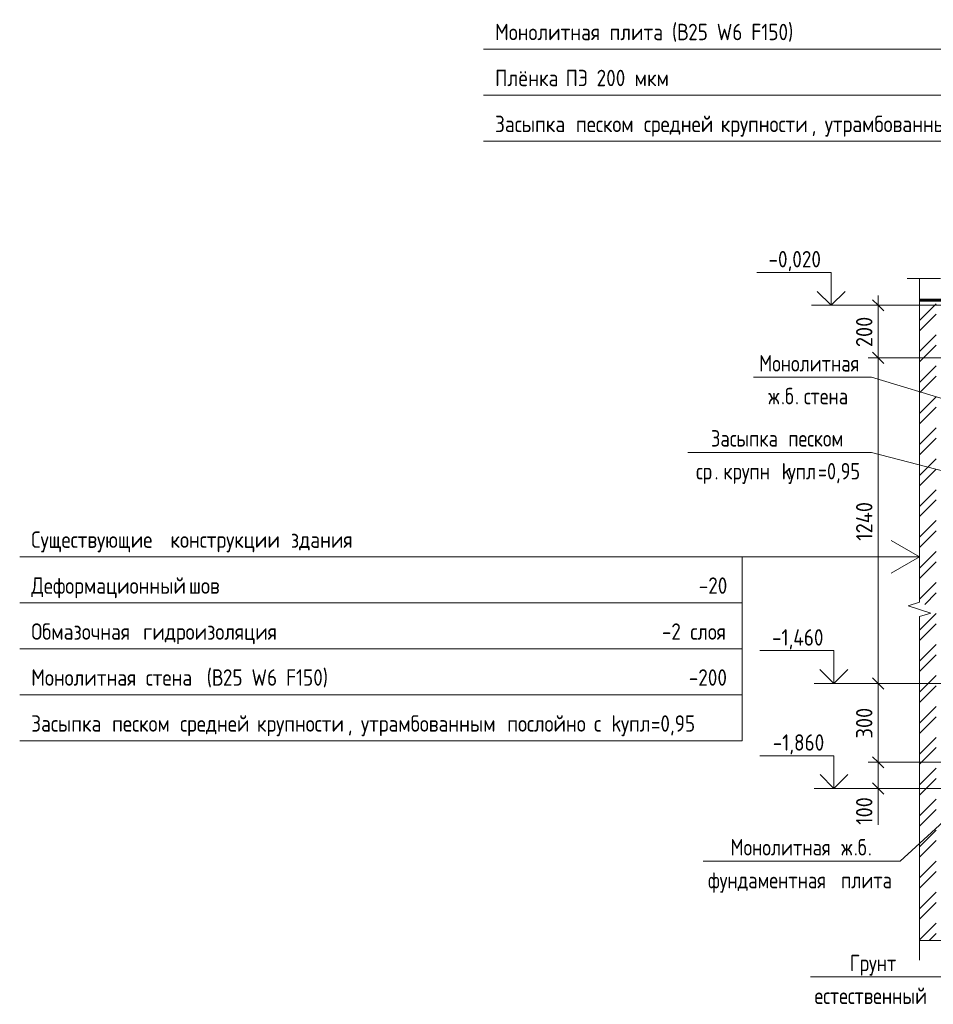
# Model space of a CAD drawing. Header units: millimetres. Extents: x 20478 to 58765, y -4013 to 75725.
# Tile 1 of 13: x 37765 to 41243, y -2681 to 1067. Entities that reach past the tile are written whole.
import ezdxf

# ---------------------------------------------------------------- set-up
doc = ezdxf.new("R2010")
doc.units = ezdxf.units.MM
doc.linetypes.add('01 Штриховая _4 мм_', pattern=[6, 3.5, -2.5])
for name, color, linetype, lineweight in [('AA_Dim', 7, 'Continuous', 9), ('AA_Dim-25', 7, 'Continuous', 9), ('AA_Oformlenie', 7, 'Continuous', 9), ('AA_Vinoska', 5, 'Continuous', 9), ('AA_Visotnaya otmetka', 7, 'Continuous', 9), ('AF_Stena', 7, '01 Штриховая _4 мм_', 20), ('AF_Stena_Опалубка', 7, 'Continuous', 20)]:
    doc.layers.add(name, color=color, linetype=linetype, lineweight=lineweight)
doc.styles.add('GOST Common', font='GOST_Common.ttf', dxfattribs={"width": 0.85, "height": 62.5})
doc.styles.add('ISOCPEUR_1', font='isocpeur.ttf', dxfattribs={"width": 0.9, "height": 62.5})
doc.styles.add('ISOCPEUR_2', font='isocpeur.ttf', dxfattribs={"width": 0.85, "height": 62.5})
doc.dimstyles.new('00_Точн_3_знака__прозр_', dxfattribs={"dimscale": 304.8, "dimtxt": 62.248823, "dimasz": 0.139436, "dimexe": 0.123031, "dimexo": 0.082021, "dimgap": 0.008202, "dimtad": 1, "dimdec": 3, "dimrnd": 0.001, "dimdsep": 46, "dimtxsty": 'ISOCPEUR_1', "dimblk1": 'OBLIQUE', "dimblk2": 'OBLIQUE', "dimsah": 1, "dimcen": 0.09, "dimdle": 0.123031, "dimazin": 0, "dimtfac": 1, "dimtdec": 4, "dimtix": 1, "dimtmove": 0, "dimatfit": 3, "dimfxl": 1, "dimtvp": 1, "dimtolj": 1, "dimtzin": 0, "dimlwd": 18, "dimlwe": 18, "dimarcsym": 2})
doc.dimstyles.new('00_Точн_3_знака__прозр__1', dxfattribs={"dimscale": 304.8, "dimtxt": 62.248823, "dimasz": 0.139436, "dimexe": 0.123031, "dimexo": 0.082021, "dimgap": 0.008202, "dimtad": 1, "dimdec": 3, "dimrnd": 0.001, "dimdsep": 46, "dimtxsty": 'ISOCPEUR_1', "dimblk1": 'OBLIQUE', "dimblk2": 'OBLIQUE', "dimsah": 1, "dimcen": 0.09, "dimdle": 0.123031, "dimazin": 0, "dimtfac": 1, "dimtdec": 4, "dimtix": 1, "dimtmove": 1, "dimatfit": 3, "dimfxl": 1, "dimtvp": 1, "dimtolj": 1, "dimtzin": 0, "dimlwd": 18, "dimlwe": 18, "dimarcsym": 2})

# ---------------------------------------------------------------- blocks, each defined once
blk = doc.blocks.new('011_ЛинияОбрыва _ЭлУзла_Линия_ - Тип 1-3818954-Сечение 0')
at = {"layer": 'AA_Oformlenie'}
for p, q in [((23878.5, -2438), (21196.6, -2438)), ((26616.6, -2438), (23934.1, -2438))]:
    blk.add_line(p, q, dxfattribs=at)
blk = doc.blocks.new('011_ЛинияОбрыва _ЭлУзла_Линия_ - Тип 1-3819216-Сечение 0')
at = {"layer": 'AA_Oformlenie'}
for p, q in [((21196.6, -1149.8), (21196.6, 82)), ((21196.6, -2438), (21196.6, -1205.5))]:
    blk.add_line(p, q, dxfattribs=at)
blk = doc.blocks.new('011_ЛинияОбрыва _ЭлУзла_Линия_ - Тип 1-3819306-Сечение 0')
at = {"layer": 'AA_Oformlenie'}
for p, q in [((21196.6, 82), (21275.9, 82)), ((21331.5, 82), (21410.1, 82))]:
    blk.add_line(p, q, dxfattribs=at)
blk = doc.blocks.new('DIMBLOCK33-Сечение 0')
at = {"layer": 'AA_Dim-25', "lineweight": 30}
for p, q in [((41032.6, -20), (41011.3, 1.2)), ((41032.6, -20), (41053.8, -41.3)), ((41032.6, -220), (41011.3, -198.7)), ((41032.6, -220), (41053.8, -241.2))]:
    blk.add_line(p, q, dxfattribs=at)
at = {"layer": 'AA_Dim-25', "lineweight": 18}
for p, q in [((41032.6, 17.5), (41032.6, -220)), ((41398.5, -20), (40995.1, -20)), ((41032.6, -20), (41398.5, -20)), ((41398.5, -220), (40995.1, -220)), ((41032.6, -220), (41398.5, -220))]:
    blk.add_line(p, q, dxfattribs=at)
at = {"layer": 'AA_Dim-25', "color": 0, "lineweight": 18, "insert": (40948.4, -179.3), "char_height": 62.5, "width": 142.215, "attachment_point": 1, "rotation": 90, "line_spacing_factor": 1.149209, "style": 'ISOCPEUR_1'}
blk.add_mtext('200', dxfattribs=at)
blk = doc.blocks.new('_Oblique')
at = {"color": 0, "linetype": 'ByBlock', "lineweight": -2}
blk.add_line((-0.5, -0.5), (0.5, 0.5), dxfattribs=at)
blk = doc.blocks.new('DIMBLOCK34-Сечение 0')
at = {"layer": 'AA_Dim-25', "lineweight": 18}
for p, q in [((41398.5, -220), (40995.1, -220)), ((41032.6, -220), (41032.6, -1460)), ((41032.6, -220), (41398.5, -220)), ((41398.5, -1460), (40995.1, -1460)), ((41032.6, -1460), (41398.5, -1460))]:
    blk.add_line(p, q, dxfattribs=at)
at = {"layer": 'AA_Dim-25', "lineweight": 30}
for p, q in [((41032.6, -220), (41011.3, -198.7)), ((41032.6, -220), (41053.8, -241.2)), ((41032.6, -1460), (41011.3, -1438.8)), ((41032.6, -1460), (41053.8, -1481.2))]:
    blk.add_line(p, q, dxfattribs=at)
at = {"layer": 'AA_Dim-25', "color": 0, "lineweight": 18, "insert": (40948.4, -916.6), "char_height": 62.5, "width": 183.873, "attachment_point": 1, "rotation": 90, "line_spacing_factor": 1.149209, "style": 'ISOCPEUR_1'}
blk.add_mtext('1240', dxfattribs=at)
blk = doc.blocks.new('DIMBLOCK35-Сечение 0')
at = {"layer": 'AA_Dim-25', "lineweight": 18}
for p, q in [((41398.5, -1460), (40995.1, -1460)), ((41032.6, -1460), (41032.6, -1760)), ((41032.6, -1460), (41398.5, -1460)), ((41398.5, -1760), (40995.1, -1760)), ((41032.6, -1760), (41398.5, -1760))]:
    blk.add_line(p, q, dxfattribs=at)
at = {"layer": 'AA_Dim-25', "lineweight": 30}
for p, q in [((41032.6, -1460), (41011.3, -1438.8)), ((41032.6, -1460), (41053.8, -1481.2)), ((41032.6, -1760), (41011.3, -1738.8)), ((41032.6, -1760), (41053.8, -1781.2))]:
    blk.add_line(p, q, dxfattribs=at)
at = {"layer": 'AA_Dim-25', "color": 0, "lineweight": 18, "insert": (40948.4, -1669.3), "char_height": 62.5, "width": 142.215, "attachment_point": 1, "rotation": 90, "line_spacing_factor": 1.149209, "style": 'ISOCPEUR_1'}
blk.add_mtext('300', dxfattribs=at)
blk = doc.blocks.new('DIMBLOCK36-Сечение 0')
at = {"layer": 'AA_Dim-25', "lineweight": 18}
for p, q in [((41398.5, -1760), (40995.1, -1760)), ((41032.6, -1760), (41032.6, -1897.5)), ((41032.6, -1760), (41398.5, -1760)), ((41032.6, -1865.3), (41032.6, -1810)), ((41398.5, -1860), (40995.1, -1860)), ((41032.6, -1860), (41398.5, -1860)), ((41032.6, -1998), (41032.6, -1865.3))]:
    blk.add_line(p, q, dxfattribs=at)
at = {"layer": 'AA_Dim-25', "lineweight": 30}
for p, q in [((41032.6, -1760), (41011.3, -1738.8)), ((41032.6, -1760), (41053.8, -1781.2)), ((41032.6, -1860), (41011.3, -1838.8)), ((41032.6, -1860), (41053.8, -1881.2))]:
    blk.add_line(p, q, dxfattribs=at)
at = {"layer": 'AA_Dim-25', "color": 0, "lineweight": 18, "insert": (40948.4, -1998), "char_height": 62.5, "width": 129.286, "attachment_point": 1, "rotation": 90, "line_spacing_factor": 1.149209, "style": 'ISOCPEUR_1'}
blk.add_mtext('100', dxfattribs=at)
blk = doc.blocks.new('Высотные отметки - Стрелка вверх-400292-Сечение 0')
at = {"layer": 'AA_Vinoska'}
for p, q in [((20860, 105), (20577.5, 105)), ((20860, -20), (20860, 105)), ((20860, -20), (20807, 33)), ((20860, -20), (20913, 33)), ((20935, -20), (20785, -20))]:
    blk.add_line(p, q, dxfattribs=at)
blk = doc.blocks.new('010_Текст с выноской - Текст 2 строки-3685297-Сечение 0')
at = {"layer": 'AA_Vinoska'}
blk.add_line((20372.5, -2136.9), (21122.5, -2136.9), dxfattribs=at)
blk = doc.blocks.new('010_Текст с выноской - Текст 2 строки-3692041-Сечение 0')
at = {"layer": 'AA_Vinoska'}
blk.add_line((20564.2, -294.3), (21014.2, -294.3), dxfattribs=at)
blk = doc.blocks.new('010_Текст с выноской - Текст 2 строки-3693531-Сечение 0')
at = {"layer": 'AA_Vinoska'}
blk.add_line((20314.2, -580.1), (21014.2, -580.1), dxfattribs=at)
blk = doc.blocks.new('010_Текст с выноской - Текст 2 строки-3030202-Сечение 0')
at = {"layer": 'AA_Vinoska'}
blk.add_line((24229, -369.6), (24729, -369.6), dxfattribs=at)
blk = doc.blocks.new('010_Флажок - Верх ПП-3834562-Сечение 0')
at = {"layer": 'AA_Vinoska'}
for p, q in [((19537, 955), (22662, 955)), ((22662, 780), (22662, 955)), ((19537, 780), (22662, 780)), ((22662, 605), (22662, 780)), ((19537, 605), (22662, 605)), ((22662, -20), (22662, 605)), ((22662, -20), (22599.5, 88.3)), ((22662, -20), (22724.5, 88.3))]:
    blk.add_line(p, q, dxfattribs=at)
blk = doc.blocks.new('010_Флажок - Бок Стена здание-3834989-Сечение 0')
at = {"layer": 'AA_Vinoska'}
for p, q in [((21196.6, -977.7), (21088.4, -915.2)), ((17771.6, -977.7), (20521.6, -977.7)), ((21196.6, -977.7), (20521.6, -977.7)), ((20521.6, -1152.7), (20521.6, -977.7)), ((21196.6, -977.7), (21088.4, -1040.2)), ((17771.6, -1152.7), (20521.6, -1152.7)), ((20521.6, -1327.7), (20521.6, -1152.7)), ((17771.6, -1327.7), (20521.6, -1327.7)), ((20521.6, -1502.7), (20521.6, -1327.7)), ((17771.6, -1502.7), (20521.6, -1502.7)), ((20521.6, -1677.7), (20521.6, -1502.7)), ((17771.6, -1677.7), (20521.6, -1677.7))]:
    blk.add_line(p, q, dxfattribs=at)

msp = doc.modelspace()

# ---------------------------------------------------------------- hatches: boundary and pattern name
at = {"layer": 'AF_Stena', "linetype": 'Continuous', "lineweight": 9}
h = msp.add_hatch(dxfattribs=at)
h.set_pattern_fill('FP_8', color=256, style=0, pattern_type=2)
h.set_pattern_definition([(45, (43175.114, -1040), (-58.933, 58.933), []), (45, (43214.4, -1040), (-58.933, 58.933), [])])
h.paths.add_polyline_path([(41190.1175, -2437.9658), (41253.5328, -2437.9658), (41253.5328, 0), (41190.1175, 0), (41190.1175, -1149.8115), (41209.7439, -1149.8115), (41209.7439, -1177.9658), (41190.1175, -1177.9658), (41233.4188, -1191.7158), (41190.1175, -1205.4658)])

# ---------------------------------------------------------------- linework, layer by layer
at = {"layer": 'AA_Vinoska'}
for p, q in [((41190.1175, 82.0342), (41143.1168, 82.0342)), ((41468.911, -433.5764), (41007.6436, -294.3432)), ((41732.7588, -770.8539), (41007.6436, -580.109)), ((41190.1175, -1149.8115), (41146.7924, -1163.8887)), ((41146.7924, -1163.8887), (41190.1175, -1177.9658)), ((41233.4188, -1191.7158), (41190.1175, -1177.9658)), ((41190.1175, -1205.4658), (41233.4188, -1191.7158)), ((41602.35, -1691.6476), (41115.9235, -2136.9335)), ((41190.1175, -2437.9658), (41190.1175, -2512.9658))]:
    msp.add_line(p, q, dxfattribs=at)
at = {"layer": 'AA_Visotnaya otmetka'}
for p, q in [((41030.1983, -20), (40853.4778, -20)), ((41423.5328, -20), (41030.1983, -20)), ((41037.2303, -1460), (40864.2698, -1460)), ((41423.5328, -1460), (41037.2303, -1460)), ((41033.7143, -1860), (40864.5138, -1860)), ((41423.5328, -1860), (41033.7143, -1860))]:
    msp.add_line(p, q, dxfattribs=at)
at = {"layer": 'AF_Stena_Опалубка', "lineweight": 60}
msp.add_line((41403.5328, 0), (41190.1175, 0), dxfattribs=at)

# ---------------------------------------------------------------- block references
at = {"layer": 'AA_Oformlenie'}
for name in ['011_ЛинияОбрыва _ЭлУзла_Линия_ - Тип 1-3819216-Сечение 0', '011_ЛинияОбрыва _ЭлУзла_Линия_ - Тип 1-3819306-Сечение 0', '011_ЛинияОбрыва _ЭлУзла_Линия_ - Тип 1-3818954-Сечение 0']:
    msp.add_blockref(name, (19993.4712, 0), dxfattribs=at)
at = {"layer": 'AA_Vinoska'}
for name, p in [('010_Флажок - Верх ПП-3834562-Сечение 0', (19993.4712, 0)), ('Высотные отметки - Стрелка вверх-400292-Сечение 0', (19993.4712, 0)), ('010_Текст с выноской - Текст 2 строки-3692041-Сечение 0', (19993.4712, 0)), ('010_Текст с выноской - Текст 2 строки-3693531-Сечение 0', (19993.4712, 0)), ('010_Флажок - Бок Стена здание-3834989-Сечение 0', (19993.4712, 0)), ('010_Текст с выноской - Текст 2 строки-3685297-Сечение 0', (19993.4712, 0)), ('010_Текст с выноской - Текст 2 строки-3030202-Сечение 0', (16546.7443, -2207.7949))]:
    msp.add_blockref(name, p, dxfattribs=at)
at = {"layer": 'AA_Visotnaya otmetka'}
for p in [(20004.2632, -1440), (20004.5072, -1840)]:
    msp.add_blockref('Высотные отметки - Стрелка вверх-400292-Сечение 0', p, dxfattribs=at)

# ---------------------------------------------------------------- texts
at = {"layer": 'AA_Vinoska', "insert": (39574.4639, 1051.5967), "char_height": 62.5, "width": 488.929164, "attachment_point": 1, "style": 'ISOCPEUR_2', "bg_fill": 3, "box_fill_scale": 1.25, "bg_fill_color": 256, "bg_fill_true_color": 13158600, "bg_fill_transparency": 0}
msp.add_mtext('Монолитная', dxfattribs=at)
at = {"layer": 'AA_Vinoska', "char_height": 62.5, "attachment_point": 1, "style": 'GOST Common'}
for s, insert, width in [('Монолитная', (40579.8194, -209.7856), 488.929164), ('\\fGOST Common|b0|i0|c204|p34|;\\W.85;ж', (40614.8819, -334.7856), 57.921922), ('\\fGOST Common|b0|i0|c204|p34|;\\W.85;.', (40662.6723, -334.7856), 18.739445), ('\\fGOST Common|b0|i0|c204|p34|;\\W.85;б', (40678.1338, -334.7856), 45.99682), ('стена', (40749.8194, -334.7856), 240.205617), ('. ', (40716.085, -334.7856), 40.886062), ('Засыпка', (40396.4881, -495.5514), 333.902844), ('\\fGOST Common|b0|i0|c204|p34|;\\W.85; ', (40671.9855, -495.5514), 22.146617), ('песком', (40690.2583, -495.5514), 274.277336), ('ср', (40339.5381, -620.5514), 85.179297), ('крупн', (40443.5525, -620.5514), 229.984102), (' k', (40633.3083, -620.5514), 68.143438), ('упл', (40689.5323, -620.5514), 137.990461), ('=0,95', (40803.3858, -620.5514), 206.133898), ('. ', (40409.8181, -620.5514), 40.886062), ('Монолитная', (40470.6305, -2052.3759), 488.929164), ('\\fGOST Common|b0|i0|c204|p34|;\\W.85; ', (40874.0374, -2052.3759), 22.146617), ('\\fGOST Common|b0|i0|c204|p34|;\\W.85;ж', (40892.3102, -2052.3759), 57.921922), ('\\fGOST Common|b0|i0|c204|p34|;\\W.85;.', (40940.1006, -2052.3759), 18.739445), ('\\fGOST Common|b0|i0|c204|p34|;\\W.85;б', (40955.5622, -2052.3759), 45.99682), ('\\fGOST Common|b0|i0|c204|p34|;\\W.85;.', (40993.5133, -2052.3759), 18.739445), ('фундаментная', (40384.8868, -2177.3759), 591.14432), ('\\fGOST Common|b0|i0|c204|p34|;\\W.85; ', (40872.6296, -2177.3759), 22.146617), ('плита', (40890.9024, -2177.3759), 247.019961), ('Грунт', (40924.7882, -2492.8323), 241.909203), ('естественный', (40790.4882, -2617.8323), 567.294117)]:
    msp.add_mtext(s, dxfattribs=dict(at, insert=insert, width=width))
at = {"layer": 'AA_Visotnaya otmetka', "char_height": 62.5, "attachment_point": 1, "line_spacing_factor": 1.149209, "style": 'ISOCPEUR_2'}
for s, insert, width in [('-0,020', (40615.1414, 186.6535), 242.007515), ('-1,460', (40628.7344, -1253.3465), 235.285084), ('-1,860', (40631.4682, -1653.3465), 229.30959)]:
    msp.add_mtext(s, dxfattribs=dict(at, insert=insert, width=width))

# ---------------------------------------------------------------- dimensions: what is measured, and where the dimension line sits
at = {"layer": 'AA_Dim', "lineweight": 18}
for base, p1, p2, override, picture, middle in [((41032.5655, -220), (41423.5328, -20), (41423.5328, -220), {"dimpost": '<>', "dimfxl": 200}, 'DIMBLOCK33-Сечение 0', (40998.8155, -120)), ((41032.5655, -1460), (41423.5328, -220), (41423.5328, -1460), {"dimpost": '<>', "dimfxl": 1240}, 'DIMBLOCK34-Сечение 0', (40998.8155, -840)), ((41032.5655, -1760), (41423.5328, -1460), (41423.5328, -1760), {"dimpost": '<>', "dimfxl": 300}, 'DIMBLOCK35-Сечение 0', (40998.8155, -1610))]:
    dim = msp.add_linear_dim(base=base, p1=p1, p2=p2, angle=90, dimstyle='00_Точн_3_знака__прозр_', override=override, dxfattribs=at)
    dim.commit()
    dim.dimension.update_dxf_attribs({"geometry": picture, "text_midpoint": middle})
dim = msp.add_linear_dim(base=(41032.5655, -1860), p1=(41423.5328, -1760), p2=(41423.5328, -1860), angle=90, dimstyle='00_Точн_3_знака__прозр__1', override={"dimpost": '<>', "dimfxl": 100}, dxfattribs=at)
dim.commit()
dim.dimension.update_dxf_attribs({"geometry": 'DIMBLOCK36-Сечение 0', "text_midpoint": (40990.0787, -1933.3842), "dimtype": 160, "text_rotation": 90})

# ---------------------------------------------------------------- next in the draw order: texts
at = {"layer": 'AA_Vinoska', "char_height": 62.5, "attachment_point": 1, "style": 'ISOCPEUR_2', "bg_fill": 3, "box_fill_scale": 1.25, "bg_fill_color": 256, "bg_fill_true_color": 13158600, "bg_fill_transparency": 0}
for s, insert, width in [('\\fISOCPEUR|b0|i0|c204|p34|;\\W.85; ', (39977.8708, 1051.5967), 39.182477), ('Плёнка', (39574.4639, 876.5967), 286.202437), ('мкм', (40105.7803, 876.5967), 148.211977), ('Засыпка', (39574.4639, 701.5967), 333.902844), ('Существующие', (37809.0603, -881.0644), 603.069422), ('Деформационный', (37809.0603, -1056.0644), 688.248719), ('-20', (40349.6814, -1056.0644), 137.990461), ('Обмазочная', (37809.0603, -1231.0644), 477.004062), ('-2 ', (40209.2189, -1231.0644), 131.176117), ('слоя', (40317.45, -1231.0644), 177.172937), ('Монолитная', (37809.0603, -1406.0644), 488.929164), ('-200', (40311.8564, -1406.0644), 183.987281), ('Засыпка', (37809.0603, -1581.0644), 333.902844)]:
    msp.add_mtext(s, dxfattribs=dict(at, insert=insert, width=width))

# ---------------------------------------------------------------- next in the draw order: texts
for s, insert, width in [('плита', (40010.1996, 1051.5967), 247.019961), ('\\fISOCPEUR|b0|i0|c204|p34|;\\W.85; ', (39810.6045, 876.5967), 39.182477), ('\\fISOCPEUR|b0|i0|c204|p34|;\\W.85; ', (39849.9613, 701.5967), 39.182477), ('\\fISOCPEUR|b0|i0|c204|p34|;\\W.85; ', (38306.6423, -881.0644), 39.182477), ('\\fISOCPEUR|b0|i0|c204|p34|;\\W.85; ', (38376.9223, -1056.0644), 39.182477), ('\\fISOCPEUR|b0|i0|c204|p34|;\\W.85; ', (38202.628, -1231.0644), 39.182477), ('\\fISOCPEUR|b0|i0|c204|p34|;\\W.85; ', (38212.4672, -1406.0644), 39.182477), ('\\fISOCPEUR|b0|i0|c204|p34|;\\W.85; ', (38084.5577, -1581.0644), 39.182477)]:
    msp.add_mtext(s, dxfattribs=dict(at, insert=insert, width=width))

# ---------------------------------------------------------------- next in the draw order: texts
for s, insert, width in [(' (', (40214.0114, 1051.5967), 64.736266), ('ПЭ', (39842.9333, 876.5967), 102.215156), ('песком', (39882.29, 701.5967), 274.277336), ('конструкции', (38338.9711, -881.0644), 516.186539), ('шов', (38409.2511, -1056.0644), 149.915562), ('гидроизоляция', (38234.9568, -1231.0644), 599.66225), ('стена', (38244.796, -1406.0644), 240.205617), ('песком', (38116.8865, -1581.0644), 274.277336)]:
    msp.add_mtext(s, dxfattribs=dict(at, insert=insert, width=width))

# ---------------------------------------------------------------- next in the draw order: texts
for s, insert, width in [('\\fISOCPEUR|b0|i0|c204|p34|;\\W.85;В', (40267.4242, 1051.5967), 51.107578), (' 200 ', (39927.2692, 876.5967), 216.355414), ('\\fISOCPEUR|b0|i0|c204|p34|;\\W.85; ', (40108.5915, 701.5967), 39.182477), ('\\fISOCPEUR|b0|i0|c204|p34|;\\W.85; ', (38764.8676, -881.0644), 39.182477), (' (', (38442.9854, -1406.0644), 64.736266), ('\\fISOCPEUR|b0|i0|c204|p34|;\\W.85; ', (38343.1879, -1581.0644), 39.182477)]:
    msp.add_mtext(s, dxfattribs=dict(at, insert=insert, width=width))

# ---------------------------------------------------------------- next in the draw order: texts
for s, insert, width in [('25 W6 F150)', (40309.5921, 1051.5967), 483.818406), ('средней', (40140.9203, 701.5967), 315.163398), ('здания', (38797.1964, -881.0644), 277.684508), ('\\fISOCPEUR|b0|i0|c204|p34|;\\W.85;В', (38496.3982, -1406.0644), 51.107578), ('средней', (38375.5167, -1581.0644), 315.163398)]:
    msp.add_mtext(s, dxfattribs=dict(at, insert=insert, width=width))

# ---------------------------------------------------------------- next in the draw order: texts
for s, insert, width in [('\\fISOCPEUR|b0|i0|c204|p34|;\\W.85; ', (40400.9561, 701.5967), 39.182477), ('25 W6 F150)', (38538.5662, -1406.0644), 483.818406), ('\\fISOCPEUR|b0|i0|c204|p34|;\\W.85; ', (38635.5525, -1581.0644), 39.182477)]:
    msp.add_mtext(s, dxfattribs=dict(at, insert=insert, width=width))

# ---------------------------------------------------------------- next in the draw order: texts
at = {"layer": 'AA_Vinoska', "char_height": 62.5, "width": 419.082141, "attachment_point": 1, "style": 'ISOCPEUR_2', "bg_fill": 3, "box_fill_scale": 1.25, "bg_fill_color": 256, "bg_fill_true_color": 13158600, "bg_fill_transparency": 0}
for insert in [(40433.2848, 701.5967), (38667.8813, -1581.0644)]:
    msp.add_mtext('крупности', dxfattribs=dict(at, insert=insert))

# ---------------------------------------------------------------- next in the draw order: texts
at = {"layer": 'AA_Vinoska', "char_height": 62.5, "attachment_point": 1, "style": 'ISOCPEUR_2', "bg_fill": 3, "box_fill_scale": 1.25, "bg_fill_color": 256, "bg_fill_true_color": 13158600, "bg_fill_transparency": 0}
for s, insert, width in [('утрамбованным', (40829.6637, 701.5967), 635.437555), (', ', (40779.0622, 701.5967), 61.329094), ('утрамбованным', (39064.2602, -1581.0644), 635.437555), (', ', (39013.6586, -1581.0644), 61.329094)]:
    msp.add_mtext(s, dxfattribs=dict(at, insert=insert, width=width))

# ---------------------------------------------------------------- next in the draw order: texts
at = {"layer": 'AA_Vinoska', "insert": (39588.5486, -1581.0644), "char_height": 62.5, "width": 39.182477, "attachment_point": 1, "style": 'ISOCPEUR_2', "bg_fill": 3, "box_fill_scale": 1.25, "bg_fill_color": 256, "bg_fill_true_color": 13158600, "bg_fill_transparency": 0}
msp.add_mtext('\\fISOCPEUR|b0|i0|c204|p34|;\\W.85; ', dxfattribs=at)

# ---------------------------------------------------------------- next in the draw order: texts
at = {"layer": 'AA_Vinoska', "insert": (39620.8774, -1581.0644), "char_height": 62.5, "width": 361.160219, "attachment_point": 1, "style": 'ISOCPEUR_2', "bg_fill": 3, "box_fill_scale": 1.25, "bg_fill_color": 256, "bg_fill_true_color": 13158600, "bg_fill_transparency": 0}
msp.add_mtext('послойно', dxfattribs=at)

# ---------------------------------------------------------------- next in the draw order: texts
at = {"layer": 'AA_Vinoska', "insert": (39918.8643, -1581.0644), "char_height": 62.5, "width": 39.182477, "attachment_point": 1, "style": 'ISOCPEUR_2', "bg_fill": 3, "box_fill_scale": 1.25, "bg_fill_color": 256, "bg_fill_true_color": 13158600, "bg_fill_transparency": 0}
msp.add_mtext('\\fISOCPEUR|b0|i0|c204|p34|;\\W.85; ', dxfattribs=at)

# ---------------------------------------------------------------- next in the draw order: texts
at = {"layer": 'AA_Vinoska', "insert": (39951.1931, -1581.0644), "char_height": 62.5, "width": 39.182477, "attachment_point": 1, "style": 'ISOCPEUR_2', "bg_fill": 3, "box_fill_scale": 1.25, "bg_fill_color": 256, "bg_fill_true_color": 13158600, "bg_fill_transparency": 0}
msp.add_mtext('\\fISOCPEUR|b0|i0|c204|p34|;\\W.85;с', dxfattribs=at)

# ---------------------------------------------------------------- next in the draw order: texts
at = {"layer": 'AA_Vinoska', "insert": (39983.5219, -1581.0644), "char_height": 62.5, "width": 85.179297, "attachment_point": 1, "style": 'ISOCPEUR_2', "bg_fill": 3, "box_fill_scale": 1.25, "bg_fill_color": 256, "bg_fill_true_color": 13158600, "bg_fill_transparency": 0}
msp.add_mtext(' k', dxfattribs=at)

# ---------------------------------------------------------------- next in the draw order: texts
at = {"layer": 'AA_Vinoska', "insert": (40053.8018, -1581.0644), "char_height": 62.5, "width": 137.990461, "attachment_point": 1, "style": 'ISOCPEUR_2', "bg_fill": 3, "box_fill_scale": 1.25, "bg_fill_color": 256, "bg_fill_true_color": 13158600, "bg_fill_transparency": 0}
msp.add_mtext('упл', dxfattribs=at)

# ---------------------------------------------------------------- next in the draw order: texts
at = {"layer": 'AA_Vinoska', "insert": (40167.6554, -1581.0644), "char_height": 62.5, "width": 206.133898, "attachment_point": 1, "style": 'ISOCPEUR_2', "bg_fill": 3, "box_fill_scale": 1.25, "bg_fill_color": 256, "bg_fill_true_color": 13158600, "bg_fill_transparency": 0}
msp.add_mtext('=0,95', dxfattribs=at)

doc.saveas('drawing.dxf')
